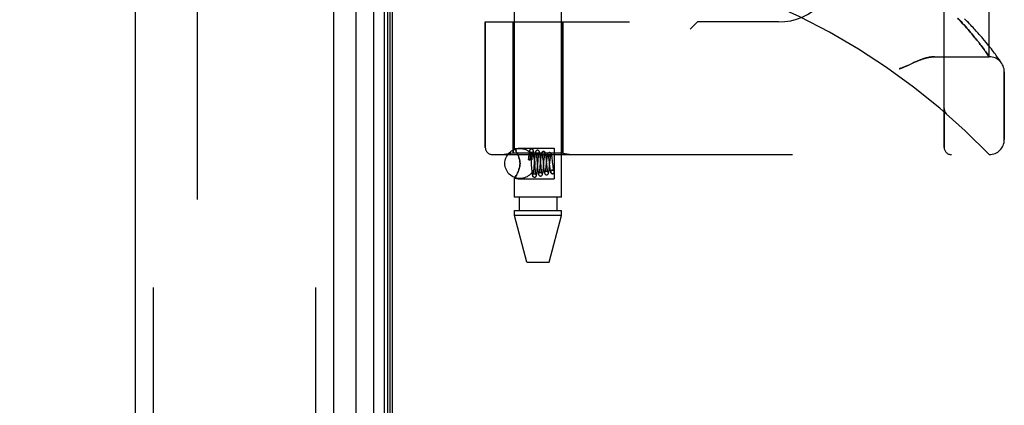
# Model space of a CAD drawing. Header units: inches. Extents: x 0 to 227, y 0 to 147.
# Tile 245 of 256: x 117.55 to 121.64, y 60.85 to 62.45. Entities that reach past the tile are written whole.
import ezdxf

# ---------------------------------------------------------------- set-up
doc = ezdxf.new("R2010")
doc.units = ezdxf.units.IN
doc.header["$LTSCALE"] = 12.466667
doc.header["$MEASUREMENT"] = 0
doc.linetypes.add('HIDDEN', pattern=[0.2, 0.1, -0.1])
doc.layers.get('0').update_dxf_attribs({"linetype": 'CONTINUOUS'})
for name, color, linetype in [('DEFAULT_2', 8, 'HIDDEN'), ('DIMENSIONS', 7, 'CONTINUOUS'), ('LEFTHAND_DOOR_ASSEMBLY', 7, 'CONTINUOUS'), ('RIGHTHAND_DOOR_ASSEMBLY', 7, 'CONTINUOUS')]:
    doc.layers.add(name, color=color, linetype=linetype)
doc.styles.get("Standard").update_dxf_attribs({"font": 'arial.ttf'})
doc.dimstyles.new('DIMSTYLE_1', dxfattribs={"dimtxt": 1, "dimasz": 1.333333, "dimexe": 0.09, "dimexo": 0.07, "dimgap": 0.0375, "dimtad": 0, "dimtih": 1, "dimtoh": 1, "dimzin": 4, "dimdsep": 46, "dimtxsty": 'Standard', "dimblk": '_FILLED', "dimblk1": '_FILLED', "dimblk2": '_FILLED', "dimcen": 0.09, "dimadec": 3, "dimazin": 1, "dimtfac": 1, "dimtdec": 3, "dimtofl": 0, "dimtmove": 0, "dimatfit": 3, "dimldrblk": '_FILLED', "dimfxl": 0, "dimtolj": 1, "dimtzin": 4, "dimarcsym": 0})

# ---------------------------------------------------------------- blocks, each defined once
blk = doc.blocks.new('_FILLED')
at = {"color": 0, "linetype": 'ByBlock'}
blk.add_solid([(0, 0), (-1, 0.2), (-1, -0.2)], dxfattribs=at)
blk = doc.blocks.new('*D12')
at = {"layer": 'DIMENSIONS', "color": 2, "linetype": 'Continuous'}
for p, q in [((118.2684, 101.6174), (114.005, 101.6174)), ((115.205, 101.6174), (115.205, 72.6174)), ((115.205, 41.6174), (115.205, 70.6174)), ((118.2794, 41.6174), (114.005, 41.6174))]:
    blk.add_line(p, q, dxfattribs=at)
at = {"layer": 'DIMENSIONS', "color": 2, "linetype": 'Continuous', "xscale": 1.3333333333, "yscale": 1.3333333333, "zscale": 1.3333333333}
for p, rotation in [((115.205, 101.6174), 90), ((115.205, 41.6174), 270)]:
    blk.add_blockref('_FILLED', p, dxfattribs=dict(at, rotation=rotation))
at = {"layer": 'DIMENSIONS', "color": 2, "linetype": 'Continuous', "insert": (115.205, 72.1174), "char_height": 1, "width": 3.494424, "attachment_point": 2, "line_spacing_factor": 0.9}
blk.add_mtext('60.00', dxfattribs=at)

msp = doc.modelspace()

# ---------------------------------------------------------------- linework, layer by layer
at = {"color": 3, "linetype": 'Continuous'}
msp.add_line((119.0977, 41.7214), (119.0977, 101.5134), dxfattribs=at)
at = {"layer": 'DEFAULT_2', "color": 8, "linetype": 'HIDDEN'}
msp.add_line((118.2852, 100.3518), (118.2852, 42.8829), dxfattribs=at)
at = {"layer": 'LEFTHAND_DOOR_ASSEMBLY', "color": 8, "linetype": 'HIDDEN'}
for p, q in [((118.1027, 101.2324), (118.1027, 42.0024)), ((118.7777, 101.2324), (118.7777, 42.0024)), ((121.3892, 61.9211), (121.3892, 64.5636)), ((121.5767, 62.2974), (121.5767, 64.1874)), ((120.0517, 64.0424), (120.0517, 62.4424)), ((120.3642, 64.0424), (120.3642, 62.4424)), ((119.483, 62.4424), (120.0817, 62.4424)), ((119.483, 62.4424), (119.483, 61.9211)), ((119.5987, 62.4424), (119.5987, 61.8964)), ((119.8047, 62.4424), (119.8047, 61.8964)), ((120.3642, 62.4424), (120.3342, 62.4124)), ((120.7017, 62.4424), (120.3642, 62.4424)), ((121.4526, 62.4506), (121.4455, 62.4581)), ((121.4594, 62.4433), (121.4526, 62.4506)), ((121.4659, 62.4363), (121.4594, 62.4433)), ((121.4721, 62.4294), (121.4659, 62.4363)), ((121.478, 62.4228), (121.4721, 62.4294)), ((121.4837, 62.4164), (121.478, 62.4228)), ((121.4891, 62.4102), (121.4837, 62.4164)), ((121.4944, 62.4042), (121.4891, 62.4102)), ((121.4994, 62.3983), (121.4944, 62.4042)), ((121.5042, 62.3927), (121.4994, 62.3983)), ((121.5088, 62.3872), (121.5042, 62.3927)), ((121.5132, 62.3818), (121.5088, 62.3872)), ((121.5174, 62.3767), (121.5132, 62.3818)), ((121.5215, 62.3717), (121.5174, 62.3767)), ((121.5254, 62.3668), (121.5215, 62.3717)), ((121.5291, 62.3621), (121.5254, 62.3668)), ((121.5327, 62.3576), (121.5291, 62.3621)), ((121.5361, 62.3531), (121.5327, 62.3576)), ((121.5394, 62.3489), (121.5361, 62.3531)), ((121.5426, 62.3447), (121.5394, 62.3489)), ((121.5471, 62.3388), (121.5426, 62.3447)), ((121.5571, 62.3652), (121.5502, 62.3734)), ((121.5636, 62.3575), (121.5571, 62.3652)), ((121.5696, 62.35), (121.5636, 62.3575)), ((121.5753, 62.343), (121.5696, 62.35)), ((121.5807, 62.3362), (121.5753, 62.343)), ((121.5513, 62.3331), (121.5471, 62.3388)), ((121.5552, 62.3278), (121.5513, 62.3331)), ((121.5589, 62.3228), (121.5552, 62.3278)), ((121.5623, 62.3181), (121.5589, 62.3228)), ((121.5654, 62.3137), (121.5623, 62.3181)), ((121.5682, 62.3097), (121.5654, 62.3137)), ((121.5713, 62.3052), (121.5682, 62.3097)), ((121.5742, 62.3011), (121.5713, 62.3052)), ((121.5856, 62.3299), (121.5807, 62.3362)), ((121.5903, 62.3238), (121.5856, 62.3299)), ((121.5946, 62.3182), (121.5903, 62.3238)), ((121.5986, 62.3128), (121.5946, 62.3182)), ((121.6022, 62.3078), (121.5986, 62.3128)), ((121.6056, 62.3032), (121.6022, 62.3078)), ((121.6087, 62.2988), (121.6056, 62.3032)), ((121.3487, 62.2974), (121.5767, 62.2974)), ((121.5761, 62.2983), (121.5742, 62.3011)), ((121.6116, 62.2948), (121.6087, 62.2988)), ((121.6142, 62.2911), (121.6116, 62.2948)), ((121.6165, 62.2877), (121.6142, 62.2911)), ((121.6187, 62.2846), (121.6165, 62.2877)), ((121.6214, 62.2806), (121.6187, 62.2846)), ((121.6237, 62.2771), (121.6214, 62.2806)), ((121.6261, 62.2735), (121.6237, 62.2771)), ((121.6281, 62.2705), (121.6261, 62.2735)), ((121.6392, 61.9536), (121.6392, 62.2349)), ((121.3892, 62.0824), (121.3892, 62.0779)), ((121.3993, 62.06), (121.3995, 62.0598)), ((119.5987, 61.8964), (119.5612, 61.8911)), ((119.8047, 61.8964), (119.5987, 61.8964)), ((119.8047, 61.8964), (119.8422, 61.8911)), ((119.513, 61.8911), (121.5767, 61.8911))]:
    msp.add_line(p, q, dxfattribs=at)
for points in [[(121.5502, 62.3734), (121.5466, 62.3775), (121.5429, 62.3818), (121.5391, 62.3862), (121.5352, 62.3906), (121.5312, 62.3951), (121.5271, 62.3997), (121.5229, 62.4044), (121.5185, 62.4092), (121.5141, 62.414), (121.5095, 62.4189), (121.5048, 62.4239), (121.5, 62.4289), (121.4951, 62.4341), (121.4901, 62.4393), (121.485, 62.4445), (121.4798, 62.4499), (121.4744, 62.4553)], [(121.2419, 62.2633), (121.238, 62.2615), (121.2344, 62.2599), (121.231, 62.2583), (121.2278, 62.2569), (121.2248, 62.2557), (121.222, 62.2545), (121.2193, 62.2534), (121.2169, 62.2525), (121.2145, 62.2516), (121.2122, 62.2508), (121.21, 62.25), (121.2079, 62.2493), (121.2058, 62.2486), (121.2037, 62.248), (121.2017, 62.2474)], [(121.3487, 62.2974), (121.3471, 62.2974), (121.3455, 62.2973), (121.3438, 62.2973), (121.3422, 62.2972), (121.3405, 62.2971), (121.3387, 62.2969), (121.337, 62.2967), (121.3351, 62.2965), (121.3333, 62.2963), (121.3314, 62.296), (121.3295, 62.2957), (121.3275, 62.2954), (121.3255, 62.295), (121.3235, 62.2946), (121.3214, 62.2942), (121.3193, 62.2937), (121.3171, 62.2932), (121.3149, 62.2926), (121.3126, 62.292), (121.3103, 62.2913), (121.3079, 62.2906), (121.3055, 62.2899), (121.303, 62.2891), (121.3004, 62.2883), (121.2978, 62.2874), (121.2951, 62.2864), (121.2924, 62.2854), (121.2895, 62.2843), (121.2866, 62.2832), (121.2836, 62.282), (121.2804, 62.2807), (121.2772, 62.2794), (121.2738, 62.2779), (121.2703, 62.2764), (121.2667, 62.2748), (121.2629, 62.2731), (121.2589, 62.2712), (121.2419, 62.2633)], [(121.5767, 62.2974), (121.5767, 62.2974), (121.5761, 62.2983)], [(121.6292, 62.2689), (121.6291, 62.2689), (121.6281, 62.2705)], [(121.3892, 62.0822), (121.3892, 62.0818), (121.3892, 62.0812), (121.3892, 62.0806), (121.3893, 62.08), (121.3893, 62.0794), (121.3894, 62.0788), (121.3895, 62.0781), (121.3896, 62.0775), (121.3897, 62.0769), (121.3898, 62.0763), (121.39, 62.0757), (121.3901, 62.0751), (121.3903, 62.0745), (121.3904, 62.074), (121.3906, 62.0734), (121.3908, 62.0728), (121.391, 62.0722), (121.3912, 62.0717)], [(121.3912, 62.0717), (121.3914, 62.0711), (121.3917, 62.0705), (121.3919, 62.0699), (121.3922, 62.0694), (121.3925, 62.0688), (121.3928, 62.0683), (121.3931, 62.0677), (121.3934, 62.0672), (121.3937, 62.0667), (121.394, 62.0661), (121.3943, 62.0656), (121.3947, 62.0651), (121.395, 62.0647), (121.3954, 62.0642)], [(121.3995, 62.0598), (121.3993, 62.06), (121.399, 62.0602), (121.3988, 62.0604), (121.3986, 62.0606), (121.3984, 62.0609), (121.3981, 62.0611), (121.3979, 62.0613), (121.3977, 62.0615), (121.3975, 62.0617), (121.3973, 62.0619), (121.3971, 62.0621), (121.3969, 62.0624), (121.3967, 62.0626), (121.3965, 62.0628), (121.3963, 62.063), (121.3961, 62.0633), (121.3959, 62.0635), (121.3958, 62.0637), (121.3956, 62.0639), (121.3954, 62.0642)]]:
    msp.add_lwpolyline(points, dxfattribs=at)
for centre, radius, start, end in [((119.5767, 59.9673), 2.7751, 43.8884, 90), ((120.7017, 62.6924), 0.25, 270, 360), ((121.5767, 62.2349), 0.0625, 0, 90), ((121.5767, 61.9536), 0.0625, 270, 360), ((119.513, 61.9211), 0.03, 180, 270), ((121.4192, 61.9211), 0.03, 180, 270)]:
    msp.add_arc(centre, radius, start, end, dxfattribs=at)
at = {"layer": 'RIGHTHAND_DOOR_ASSEMBLY', "color": 7, "linetype": 'Continuous'}
for p, q in [((118.9448, 101.2544), (118.9448, 41.9804)), ((119.02, 41.952), (119.02, 101.2828)), ((119.0634, 101.2738), (119.0634, 41.961)), ((119.0771, 101.2671), (119.0771, 41.9677)), ((119.0858, 101.2647), (119.0858, 41.9701))]:
    msp.add_line(p, q, dxfattribs=at)
at = {"layer": 'RIGHTHAND_DOOR_ASSEMBLY', "color": 3, "linetype": 'Continuous'}
for p, q in [((118.0277, 101.2324), (118.0277, 42.0024)), ((118.8527, 101.2324), (118.8527, 42.0024))]:
    msp.add_line(p, q, dxfattribs=at)
at = {"layer": 'RIGHTHAND_DOOR_ASSEMBLY', "color": 8, "linetype": 'HIDDEN'}
for p, q in [((118.1027, 101.2324), (118.1027, 42.0024)), ((118.7777, 101.2324), (118.7777, 42.0024)), ((119.6037, 61.9158), (119.6037, 64.5624)), ((119.7997, 61.7144), (119.7997, 64.5624)), ((121.3892, 64.5636), (121.3892, 61.9211)), ((121.5767, 64.1874), (121.5767, 62.2974)), ((120.0517, 64.0424), (120.0517, 62.4424)), ((120.3642, 64.0424), (120.3642, 62.4424)), ((119.483, 62.4424), (120.0817, 62.4424)), ((119.483, 61.9211), (119.483, 62.4424)), ((119.5987, 61.8964), (119.5987, 62.4424)), ((119.8047, 61.8964), (119.8047, 62.4424)), ((120.3342, 62.4124), (120.3642, 62.4424)), ((120.7017, 62.4424), (120.3642, 62.4424)), ((121.4453, 62.4583), (121.4524, 62.4508)), ((121.4524, 62.4508), (121.4593, 62.4435)), ((121.4593, 62.4435), (121.4658, 62.4364)), ((121.4658, 62.4364), (121.472, 62.4296)), ((121.472, 62.4296), (121.4779, 62.4229)), ((121.4779, 62.4229), (121.4836, 62.4165)), ((121.4836, 62.4165), (121.4891, 62.4103)), ((121.4891, 62.4103), (121.4943, 62.4043)), ((121.4943, 62.4043), (121.4993, 62.3984)), ((121.4993, 62.3984), (121.5041, 62.3927)), ((121.5041, 62.3927), (121.5087, 62.3872)), ((121.5087, 62.3872), (121.5131, 62.3819)), ((121.5131, 62.3819), (121.5174, 62.3767)), ((121.5174, 62.3767), (121.5214, 62.3717)), ((121.5214, 62.3717), (121.5253, 62.3668)), ((121.5253, 62.3668), (121.5291, 62.3621)), ((121.5291, 62.3621), (121.5327, 62.3576)), ((121.5327, 62.3576), (121.5361, 62.3531)), ((121.5361, 62.3531), (121.5394, 62.3489)), ((121.5394, 62.3489), (121.5426, 62.3447)), ((121.5426, 62.3447), (121.5471, 62.3387)), ((121.5571, 62.3652), (121.5502, 62.3733)), ((121.5636, 62.3574), (121.5571, 62.3652)), ((121.5697, 62.35), (121.5636, 62.3574)), ((121.5754, 62.3429), (121.5697, 62.35)), ((121.5807, 62.3362), (121.5754, 62.3429)), ((121.5471, 62.3387), (121.5513, 62.3331)), ((121.5513, 62.3331), (121.5553, 62.3278)), ((121.5553, 62.3278), (121.5589, 62.3228)), ((121.5589, 62.3228), (121.5623, 62.3181)), ((121.5623, 62.3181), (121.5654, 62.3137)), ((121.5654, 62.3137), (121.5682, 62.3097)), ((121.5857, 62.3299), (121.5807, 62.3362)), ((121.5903, 62.3238), (121.5857, 62.3299)), ((121.5946, 62.3182), (121.5903, 62.3238)), ((121.5986, 62.3128), (121.5946, 62.3182)), ((121.6022, 62.3078), (121.5986, 62.3128)), ((121.6056, 62.3032), (121.6022, 62.3078)), ((121.6088, 62.2988), (121.6056, 62.3032)), ((121.3487, 62.2974), (121.5767, 62.2974)), ((121.6116, 62.2948), (121.6088, 62.2988)), ((121.6142, 62.2911), (121.6116, 62.2948)), ((121.6165, 62.2877), (121.6142, 62.2911)), ((121.6187, 62.2846), (121.6165, 62.2877)), ((121.6214, 62.2805), (121.6187, 62.2846)), ((121.6237, 62.2771), (121.6214, 62.2805)), ((121.6261, 62.2735), (121.6237, 62.2771)), ((121.6281, 62.2705), (121.6261, 62.2735)), ((121.6281, 62.2705), (121.6295, 62.2684)), ((121.6295, 62.2684), (121.6292, 62.2689)), ((121.6392, 62.2349), (121.6392, 61.9536)), ((121.3892, 62.0824), (121.3892, 62.0779)), ((121.3993, 62.06), (121.3995, 62.0598)), ((119.5987, 61.8964), (119.5612, 61.8911)), ((119.8047, 61.8964), (119.5987, 61.8964)), ((119.6037, 61.9158), (119.6197, 61.9179)), ((119.6037, 61.9158), (119.604, 61.9154)), ((119.605, 61.9141), (119.6065, 61.912)), ((119.6086, 61.9089), (119.6111, 61.905)), ((119.6168, 61.8946), (119.6197, 61.8883)), ((119.6197, 61.9179), (119.7697, 61.9179)), ((119.7697, 61.9179), (119.7697, 61.7909)), ((119.8047, 61.8964), (119.8422, 61.8911)), ((119.513, 61.8911), (121.5767, 61.8911)), ((119.6629, 61.8791), (119.6622, 61.871)), ((119.6626, 61.8702), (119.6629, 61.8729)), ((119.6633, 61.8842), (119.6629, 61.8791)), ((119.6629, 61.8729), (119.6631, 61.8753)), ((119.6631, 61.8753), (119.6634, 61.8775)), ((119.6634, 61.8775), (119.6636, 61.8795)), ((119.6636, 61.8795), (119.6638, 61.8812)), ((119.6687, 61.8893), (119.6687, 61.8887)), ((119.6687, 61.8887), (119.6688, 61.8882)), ((119.6688, 61.8882), (119.6688, 61.8875)), ((119.6689, 61.8864), (119.6689, 61.8855)), ((119.6689, 61.8855), (119.6689, 61.8845)), ((119.6689, 61.8845), (119.6689, 61.8834)), ((119.6689, 61.8834), (119.669, 61.8821)), ((119.669, 61.8821), (119.669, 61.8807)), ((119.669, 61.8807), (119.669, 61.8792)), ((119.669, 61.8792), (119.669, 61.8766)), ((119.669, 61.8766), (119.669, 61.8735)), ((119.6697, 61.8686), (119.669, 61.8686)), ((119.6705, 61.8891), (119.6709, 61.8852)), ((119.6709, 61.8852), (119.6713, 61.8809)), ((119.6713, 61.8809), (119.6719, 61.8738)), ((119.6719, 61.8738), (119.6728, 61.863)), ((119.6772, 61.8709), (119.6776, 61.8763)), ((119.6776, 61.8763), (119.678, 61.8806)), ((119.678, 61.8806), (119.6783, 61.8847)), ((119.6872, 61.8689), (119.685, 61.8425)), ((119.6861, 61.8831), (119.6856, 61.8883)), ((119.6866, 61.8776), (119.6861, 61.8831)), ((119.6873, 61.8689), (119.6866, 61.8776)), ((119.6877, 61.8746), (119.6872, 61.8689)), ((119.6889, 61.8484), (119.6873, 61.8689)), ((119.6957, 61.8846), (119.6961, 61.8807)), ((119.6961, 61.8807), (119.6965, 61.8764)), ((119.6965, 61.8764), (119.6972, 61.8694)), ((119.6995, 61.8376), (119.7019, 61.8658)), ((119.7019, 61.8658), (119.7025, 61.8733)), ((119.7025, 61.8733), (119.703, 61.8779)), ((119.7121, 61.8661), (119.7099, 61.8423)), ((119.7112, 61.8793), (119.7107, 61.8844)), ((119.7117, 61.8738), (119.7112, 61.8793)), ((119.7127, 61.8625), (119.7117, 61.8738)), ((119.7127, 61.8721), (119.7121, 61.8661)), ((119.7214, 61.875), (119.7219, 61.8702)), ((119.7219, 61.8702), (119.7227, 61.8623)), ((119.7227, 61.8623), (119.7247, 61.842)), ((119.7246, 61.8402), (119.7267, 61.8627)), ((119.7267, 61.8627), (119.7274, 61.8703)), ((119.737, 61.8643), (119.7349, 61.8439)), ((119.7367, 61.8718), (119.7361, 61.8771)), ((119.7376, 61.8634), (119.7367, 61.8718)), ((119.7389, 61.8494), (119.7376, 61.8634)), ((119.7465, 61.8721), (119.747, 61.8678)), ((119.7496, 61.8412), (119.7517, 61.8614)), ((119.7517, 61.8614), (119.7522, 61.8666)), ((119.762, 61.8674), (119.7613, 61.873)), ((119.7626, 61.8616), (119.762, 61.8674)), ((119.7636, 61.8527), (119.7626, 61.8616)), ((119.7646, 61.8443), (119.7636, 61.8527)), ((119.6197, 61.8204), (119.6168, 61.8141)), ((119.674, 61.8481), (119.6749, 61.836)), ((119.6749, 61.836), (119.6754, 61.8302)), ((119.6754, 61.8302), (119.676, 61.8247)), ((119.6843, 61.8346), (119.6839, 61.8297)), ((119.685, 61.8425), (119.6843, 61.8346)), ((119.6897, 61.8378), (119.6889, 61.8484)), ((119.6904, 61.8306), (119.6897, 61.8378)), ((119.6908, 61.8263), (119.6904, 61.8306)), ((119.6912, 61.8224), (119.6908, 61.8263)), ((119.6988, 61.8503), (119.6999, 61.8388)), ((119.699, 61.832), (119.6995, 61.8376)), ((119.6999, 61.8388), (119.7004, 61.8333)), ((119.7004, 61.8333), (119.7009, 61.8281)), ((119.7094, 61.8371), (119.7089, 61.8322)), ((119.7099, 61.8423), (119.7094, 61.8371)), ((119.715, 61.8362), (119.7144, 61.8434)), ((119.7155, 61.8319), (119.715, 61.8362)), ((119.7159, 61.8279), (119.7155, 61.8319)), ((119.7241, 61.8346), (119.7246, 61.8402)), ((119.7247, 61.842), (119.7253, 61.8361)), ((119.7349, 61.8439), (119.7343, 61.8387)), ((119.7397, 61.8417), (119.7389, 61.8494)), ((119.7402, 61.8371), (119.7397, 61.8417)), ((119.7406, 61.833), (119.7402, 61.8371)), ((119.7496, 61.8447), (119.7502, 61.8394)), ((119.7622, 61.8269), (119.7608, 61.8267)), ((119.7608, 61.8268), (119.7621, 61.8269)), ((119.7621, 61.8119), (119.7636, 61.812)), ((119.7622, 61.8119), (119.7636, 61.8121)), ((119.7652, 61.8393), (119.7646, 61.8443)), ((119.6037, 61.7929), (119.6197, 61.7909)), ((119.6037, 61.7144), (119.6037, 61.7929)), ((119.6197, 61.7909), (119.7697, 61.7909)), ((119.7997, 61.7144), (119.6037, 61.7144)), ((119.6232, 61.7144), (119.6232, 61.6594)), ((119.7802, 61.7144), (119.7802, 61.6594)), ((119.6037, 61.6594), (119.7997, 61.6594)), ((119.6037, 61.6385), (119.6037, 61.6594)), ((119.7997, 61.6385), (119.7997, 61.6594)), ((119.7997, 61.6385), (119.6037, 61.6385)), ((119.6552, 61.4444), (119.6037, 61.6385)), ((119.7482, 61.4444), (119.7997, 61.6385)), ((119.6552, 61.4444), (119.7482, 61.4444))]:
    msp.add_line(p, q, dxfattribs=at)
for points in [[(121.5502, 62.3733), (121.5467, 62.3775), (121.543, 62.3818), (121.5392, 62.3861), (121.5353, 62.3906), (121.5312, 62.3951), (121.5271, 62.3997), (121.5229, 62.4044), (121.5185, 62.4091), (121.5141, 62.414), (121.5095, 62.4189), (121.5049, 62.4239), (121.5001, 62.4289), (121.4952, 62.434), (121.4902, 62.4392), (121.485, 62.4445), (121.4798, 62.4498), (121.4744, 62.4552)], [(121.5682, 62.3097), (121.5713, 62.3052), (121.5767, 62.2974)], [(121.2017, 62.2474), (121.2037, 62.248), (121.2058, 62.2486), (121.2079, 62.2493), (121.21, 62.25), (121.2122, 62.2508), (121.2145, 62.2516), (121.2169, 62.2525), (121.2193, 62.2534), (121.222, 62.2545), (121.2248, 62.2557), (121.2278, 62.2569), (121.231, 62.2583), (121.2344, 62.2599), (121.238, 62.2615), (121.2547, 62.2693)], [(121.2547, 62.2693), (121.2629, 62.2731), (121.2667, 62.2748), (121.2703, 62.2764), (121.2738, 62.2779), (121.2772, 62.2794), (121.2804, 62.2807), (121.2836, 62.282), (121.2866, 62.2832), (121.2895, 62.2843), (121.2924, 62.2854), (121.2951, 62.2864), (121.2978, 62.2874), (121.3004, 62.2883), (121.303, 62.2891), (121.3055, 62.2899), (121.3079, 62.2906), (121.3103, 62.2913), (121.3126, 62.292), (121.3149, 62.2926), (121.3171, 62.2932), (121.3193, 62.2937), (121.3214, 62.2942), (121.3235, 62.2946), (121.3255, 62.295), (121.3275, 62.2954), (121.3295, 62.2957), (121.3314, 62.296), (121.3333, 62.2963), (121.3351, 62.2965), (121.337, 62.2967), (121.3387, 62.2969), (121.3405, 62.2971), (121.3422, 62.2972), (121.3438, 62.2973), (121.3455, 62.2973), (121.3471, 62.2974), (121.3487, 62.2974)], [(121.3912, 62.0715), (121.391, 62.0721), (121.3908, 62.0727), (121.3906, 62.0733), (121.3904, 62.0739), (121.3903, 62.0745), (121.3901, 62.075), (121.39, 62.0756), (121.3898, 62.0763), (121.3897, 62.0769), (121.3896, 62.0775), (121.3895, 62.0781), (121.3894, 62.0787), (121.3894, 62.0793), (121.3893, 62.0799), (121.3892, 62.0806), (121.3892, 62.0812), (121.3892, 62.0818), (121.3892, 62.0822)], [(121.3954, 62.0642), (121.395, 62.0647), (121.3947, 62.0651), (121.3943, 62.0656), (121.394, 62.0661), (121.3937, 62.0666), (121.3934, 62.0672), (121.3931, 62.0677), (121.3928, 62.0682), (121.3925, 62.0687), (121.3922, 62.0693), (121.392, 62.0698), (121.3917, 62.0704), (121.3915, 62.071), (121.3912, 62.0715)], [(121.3954, 62.0642), (121.3956, 62.064), (121.3957, 62.0637), (121.3959, 62.0635), (121.3961, 62.0633), (121.3963, 62.063), (121.3965, 62.0628), (121.3967, 62.0626), (121.3969, 62.0624), (121.3971, 62.0622), (121.3973, 62.0619), (121.3975, 62.0617), (121.3977, 62.0615), (121.3979, 62.0613), (121.3981, 62.0611), (121.3983, 62.0609), (121.3986, 62.0607), (121.3988, 62.0604), (121.399, 62.0602), (121.3993, 62.06), (121.3995, 62.0598)], [(119.6197, 61.8883), (119.6168, 61.8946), (119.6139, 61.9002), (119.6111, 61.905), (119.6086, 61.9089), (119.6065, 61.912), (119.605, 61.9141), (119.604, 61.9154)], [(119.6747, 61.9144), (119.6738, 61.9143), (119.672, 61.9139), (119.6703, 61.913), (119.669, 61.9119), (119.6681, 61.9108), (119.6674, 61.9098), (119.667, 61.9088), (119.6667, 61.908), (119.6664, 61.907), (119.6662, 61.9061), (119.6659, 61.9051), (119.6657, 61.904), (119.6655, 61.9028), (119.6653, 61.9015), (119.6651, 61.9001), (119.6649, 61.8985), (119.6646, 61.8968), (119.6644, 61.895), (119.6642, 61.8931), (119.664, 61.8911), (119.6638, 61.8889), (119.6633, 61.8842)], [(119.6638, 61.8812), (119.664, 61.8827), (119.6641, 61.8834), (119.6642, 61.8841), (119.6643, 61.8847), (119.6644, 61.8853), (119.6645, 61.8859), (119.6646, 61.8864), (119.6647, 61.8869), (119.6648, 61.8874), (119.6648, 61.8878), (119.6649, 61.8882), (119.665, 61.8886), (119.6651, 61.889), (119.6651, 61.8893), (119.6652, 61.8896), (119.6653, 61.8899), (119.6654, 61.8902), (119.6654, 61.8905), (119.6655, 61.8908), (119.6655, 61.891), (119.6656, 61.8913), (119.6657, 61.8915), (119.6657, 61.8917), (119.6658, 61.8919), (119.6659, 61.8921), (119.6659, 61.8923), (119.666, 61.8925), (119.6661, 61.8927), (119.6661, 61.8929), (119.6662, 61.8931), (119.6663, 61.8932), (119.6663, 61.8934), (119.6664, 61.8935), (119.6665, 61.8937), (119.6665, 61.8938), (119.6666, 61.8939), (119.6667, 61.894), (119.6667, 61.8941), (119.6668, 61.8942), (119.6669, 61.8943), (119.667, 61.8943), (119.6671, 61.8944), (119.6672, 61.8944), (119.6673, 61.8945), (119.6674, 61.8944), (119.6676, 61.8943), (119.6677, 61.8942), (119.6678, 61.894), (119.6679, 61.8938), (119.668, 61.8936), (119.668, 61.8935), (119.6681, 61.8933), (119.6681, 61.8932), (119.6682, 61.893), (119.6682, 61.8929), (119.6682, 61.8927), (119.6683, 61.8926), (119.6683, 61.8925), (119.6683, 61.8924), (119.6683, 61.8922), (119.6684, 61.8921), (119.6684, 61.892), (119.6684, 61.8918), (119.6684, 61.8917), (119.6684, 61.8916), (119.6685, 61.8914), (119.6685, 61.8913), (119.6685, 61.8912), (119.6685, 61.891), (119.6685, 61.8908), (119.6686, 61.8907), (119.6686, 61.8905), (119.6686, 61.8903), (119.6686, 61.8901), (119.6686, 61.8899), (119.6686, 61.8897), (119.6687, 61.8895), (119.6687, 61.8893)], [(119.6746, 61.8994), (119.6735, 61.8995), (119.672, 61.8999), (119.6707, 61.9006), (119.6697, 61.9014), (119.6691, 61.9021), (119.6687, 61.9027), (119.6685, 61.903), (119.6685, 61.9031)], [(119.6685, 61.9031), (119.6685, 61.9031), (119.6685, 61.903), (119.6686, 61.9027), (119.6687, 61.9023), (119.6688, 61.9017), (119.669, 61.901), (119.6691, 61.9001), (119.6693, 61.8991), (119.6695, 61.898), (119.6696, 61.8968), (119.6698, 61.8955), (119.67, 61.8941), (119.6702, 61.8925), (119.6704, 61.8909), (119.6705, 61.8891)], [(119.6808, 61.903), (119.6808, 61.9031), (119.6808, 61.9031), (119.6807, 61.903), (119.6806, 61.9026), (119.6801, 61.902), (119.6794, 61.9013), (119.6783, 61.9005), (119.6769, 61.8998), (119.6753, 61.8994), (119.6746, 61.8994)], [(119.6856, 61.8883), (119.6854, 61.8908), (119.6851, 61.893), (119.6849, 61.8952), (119.6846, 61.8972), (119.6844, 61.899), (119.6842, 61.9006), (119.6839, 61.9021), (119.6837, 61.9035), (119.6835, 61.9047), (119.6832, 61.9058), (119.683, 61.9068), (119.6827, 61.9078), (119.6823, 61.9087), (119.6819, 61.9097), (119.6813, 61.9108), (119.6804, 61.9119), (119.679, 61.913), (119.6773, 61.9139), (119.6755, 61.9143), (119.6747, 61.9144)], [(119.6783, 61.8847), (119.6787, 61.8885), (119.6789, 61.8902), (119.6791, 61.8919), (119.6792, 61.8934), (119.6794, 61.8949), (119.6796, 61.8962), (119.6797, 61.8975), (119.6799, 61.8986), (119.6801, 61.8996), (119.6802, 61.9005), (119.6804, 61.9013), (119.6805, 61.9019), (119.6806, 61.9025), (119.6807, 61.9028), (119.6808, 61.903)], [(119.6997, 61.9094), (119.6987, 61.9093), (119.6968, 61.9088), (119.695, 61.9079), (119.6937, 61.9067), (119.6928, 61.9055), (119.6922, 61.9044), (119.6918, 61.9034), (119.6914, 61.9024), (119.6912, 61.9014), (119.6909, 61.9003), (119.6906, 61.8991), (119.6904, 61.8978), (119.6901, 61.8963), (119.6899, 61.8948), (119.6897, 61.893), (119.6894, 61.8912), (119.6892, 61.8892), (119.6889, 61.887), (119.6887, 61.8848), (119.6884, 61.8824), (119.6882, 61.8799), (119.6877, 61.8746)], [(119.6996, 61.8944), (119.6985, 61.8945), (119.6971, 61.8949), (119.6958, 61.8955), (119.6949, 61.8963), (119.6942, 61.897), (119.6938, 61.8976), (119.6936, 61.8979), (119.6936, 61.898)], [(119.6936, 61.898), (119.6936, 61.898), (119.6936, 61.8978), (119.6937, 61.8975), (119.6938, 61.897), (119.694, 61.8964), (119.6942, 61.8956), (119.6943, 61.8946), (119.6945, 61.8936), (119.6947, 61.8924), (119.6949, 61.891), (119.6951, 61.8896), (119.6953, 61.888), (119.6955, 61.8863), (119.6957, 61.8846)], [(119.7107, 61.8844), (119.7104, 61.8868), (119.7101, 61.8891), (119.7099, 61.8913), (119.7096, 61.8933), (119.7093, 61.8951), (119.7091, 61.8967), (119.7088, 61.8982), (119.7086, 61.8995), (119.7083, 61.9007), (119.708, 61.9018), (119.7077, 61.9028), (119.7074, 61.9038), (119.7069, 61.9048), (119.7062, 61.9059), (119.7053, 61.907), (119.7039, 61.9081), (119.7022, 61.9089), (119.7004, 61.9094), (119.6996, 61.9094)], [(119.7056, 61.8976), (119.7056, 61.8978), (119.7057, 61.898), (119.7057, 61.898), (119.7055, 61.8977), (119.7051, 61.8971), (119.7044, 61.8963), (119.7033, 61.8955), (119.7019, 61.8948), (119.7003, 61.8944), (119.6996, 61.8944)], [(119.703, 61.8779), (119.7034, 61.8821), (119.7036, 61.884), (119.7038, 61.8858), (119.704, 61.8876), (119.7042, 61.8892), (119.7044, 61.8907), (119.7046, 61.892), (119.7047, 61.8933), (119.7049, 61.8944), (119.7051, 61.8954), (119.7053, 61.8962), (119.7054, 61.8969), (119.7055, 61.8975), (119.7056, 61.8976)], [(119.7246, 61.9044), (119.7237, 61.9043), (119.7217, 61.9038), (119.72, 61.9029), (119.7187, 61.9017), (119.7178, 61.9005), (119.7171, 61.8993), (119.7167, 61.8982), (119.7163, 61.8971), (119.716, 61.8959), (119.7156, 61.8946), (119.7153, 61.8931), (119.715, 61.8915), (119.7147, 61.8897), (119.7144, 61.8877), (119.7141, 61.8855), (119.7139, 61.8831), (119.7136, 61.8805), (119.7132, 61.8779), (119.7127, 61.8721)], [(119.7246, 61.8894), (119.7236, 61.8895), (119.7221, 61.8899), (119.7209, 61.8905), (119.7199, 61.8912), (119.7193, 61.8919), (119.7189, 61.8925), (119.7187, 61.8928), (119.7187, 61.8928)], [(119.7187, 61.8928), (119.7187, 61.8928), (119.7187, 61.8927), (119.7189, 61.8923), (119.719, 61.8917), (119.7192, 61.891), (119.7194, 61.8901), (119.7196, 61.889), (119.7198, 61.8877), (119.72, 61.8863), (119.7202, 61.8848), (119.7204, 61.8831), (119.7207, 61.8813), (119.7209, 61.8793), (119.7212, 61.8772), (119.7214, 61.875)], [(119.7361, 61.8771), (119.7359, 61.8796), (119.7356, 61.882), (119.7353, 61.8843), (119.735, 61.8865), (119.7347, 61.8885), (119.7344, 61.8903), (119.7341, 61.892), (119.7339, 61.8935), (119.7336, 61.8949), (119.7333, 61.8961), (119.7329, 61.8973), (119.7326, 61.8984), (119.7321, 61.8995), (119.7314, 61.9006), (119.7304, 61.9018), (119.7291, 61.903), (119.7274, 61.9039), (119.7255, 61.9043), (119.7246, 61.9044)], [(119.7304, 61.8924), (119.7305, 61.8926), (119.7306, 61.8929), (119.7306, 61.8928), (119.7304, 61.8926), (119.73, 61.892), (119.7293, 61.8912), (119.7281, 61.8904), (119.7267, 61.8898), (119.7252, 61.8894), (119.7246, 61.8894)], [(119.7274, 61.8703), (119.7279, 61.8749), (119.7281, 61.877), (119.7284, 61.8791), (119.7286, 61.881), (119.7288, 61.8828), (119.729, 61.8845), (119.7292, 61.886), (119.7295, 61.8874), (119.7297, 61.8887), (119.7299, 61.8898), (119.7301, 61.8908), (119.7302, 61.8916), (119.7304, 61.8922), (119.7304, 61.8924)], [(119.7496, 61.8994), (119.7487, 61.8993), (119.7467, 61.8988), (119.745, 61.8978), (119.7436, 61.8966), (119.7427, 61.8954), (119.742, 61.8942), (119.7416, 61.8931), (119.7412, 61.892), (119.7408, 61.8907), (119.7405, 61.8894), (119.7402, 61.8878), (119.7398, 61.8862), (119.7395, 61.8843), (119.7392, 61.8823), (119.7389, 61.8801), (119.7386, 61.8778), (119.7383, 61.8753), (119.738, 61.8727), (119.7376, 61.87), (119.737, 61.8643)], [(119.7613, 61.873), (119.761, 61.8755), (119.7607, 61.8779), (119.7604, 61.8802), (119.7601, 61.8823), (119.7598, 61.8842), (119.7595, 61.886), (119.7592, 61.8876), (119.7588, 61.8891), (119.7585, 61.8904), (119.7582, 61.8916), (119.7579, 61.8927), (119.7575, 61.8937), (119.757, 61.8947), (119.7563, 61.8959), (119.7553, 61.897), (119.7539, 61.8981), (119.7522, 61.8989), (119.7504, 61.8994), (119.7496, 61.8994)], [(119.6197, 61.8883), (119.6214, 61.8841), (119.6229, 61.8797), (119.6243, 61.8751), (119.6254, 61.8703), (119.6263, 61.8652), (119.6269, 61.8598), (119.6271, 61.8544), (119.6269, 61.849), (119.6263, 61.8437), (119.6254, 61.8386), (119.6243, 61.8338), (119.6229, 61.8292), (119.6214, 61.8247), (119.6197, 61.8204)], [(119.6197, 61.8204), (119.6222, 61.8271), (119.6243, 61.8338), (119.6258, 61.8407), (119.6268, 61.8476), (119.6271, 61.8545), (119.6267, 61.8614), (119.6258, 61.8683), (119.6242, 61.8751), (119.6222, 61.8817), (119.6197, 61.8883)], [(119.6622, 61.871), (119.6623, 61.8713), (119.6628, 61.8718), (119.6636, 61.8723), (119.6648, 61.8727), (119.6663, 61.873), (119.6679, 61.8732), (119.6697, 61.8732)], [(119.6626, 61.8702), (119.6623, 61.8708), (119.6622, 61.871)], [(119.6626, 61.8702), (119.6643, 61.8698), (119.6659, 61.8694), (119.6674, 61.869), (119.669, 61.8686)], [(119.6688, 61.8875), (119.6688, 61.8868), (119.6689, 61.8864)], [(119.669, 61.8735), (119.669, 61.8699), (119.669, 61.8686)], [(119.6697, 61.8732), (119.6717, 61.8732), (119.6734, 61.8729), (119.675, 61.8726), (119.6762, 61.8721), (119.6769, 61.8715), (119.6772, 61.8709), (119.6772, 61.8709)], [(119.6772, 61.8709), (119.6769, 61.8703), (119.6762, 61.8698), (119.675, 61.8693), (119.6734, 61.8689), (119.6717, 61.8687), (119.6697, 61.8686)], [(119.6728, 61.863), (119.6735, 61.8542), (119.674, 61.8481)], [(119.6972, 61.8694), (119.6983, 61.856), (119.6988, 61.8503)], [(119.7144, 61.8434), (119.7132, 61.8568), (119.7127, 61.8625)], [(119.7496, 61.8844), (119.749, 61.8844), (119.7475, 61.8848), (119.7461, 61.8854), (119.7451, 61.8861), (119.7444, 61.8868), (119.744, 61.8873), (119.7438, 61.8876), (119.7438, 61.8877)], [(119.7438, 61.8877), (119.7439, 61.8875), (119.744, 61.8871), (119.7442, 61.8865), (119.7443, 61.8858), (119.7445, 61.8848), (119.7448, 61.8837), (119.745, 61.8825), (119.7452, 61.8811), (119.7455, 61.8795), (119.7457, 61.8779), (119.7459, 61.8761), (119.7462, 61.8742), (119.7465, 61.8721)], [(119.747, 61.8678), (119.7478, 61.8605), (119.7481, 61.858)], [(119.7481, 61.858), (119.7487, 61.8527), (119.7496, 61.8447)], [(119.7552, 61.887), (119.7553, 61.8874), (119.7554, 61.8877), (119.7554, 61.8877), (119.7553, 61.8875), (119.7549, 61.8869), (119.7542, 61.8861), (119.7531, 61.8854), (119.7517, 61.8847), (119.7502, 61.8844), (119.7496, 61.8844)], [(119.7522, 61.8666), (119.7528, 61.8714), (119.753, 61.8736), (119.7533, 61.8757), (119.7535, 61.8776), (119.7538, 61.8794), (119.7541, 61.8811), (119.7543, 61.8826), (119.7545, 61.8839), (119.7548, 61.8851), (119.755, 61.886), (119.7552, 61.8868), (119.7552, 61.887)], [(119.6139, 61.8086), (119.6168, 61.8141), (119.6197, 61.8204)], [(119.676, 61.8247), (119.6762, 61.8222), (119.6765, 61.8198), (119.6767, 61.8175), (119.677, 61.8154), (119.6772, 61.8134), (119.6774, 61.8116), (119.6777, 61.81), (119.6779, 61.8085), (119.6782, 61.8072), (119.6784, 61.806), (119.6787, 61.8049), (119.679, 61.8039), (119.6793, 61.8029), (119.6797, 61.8019), (119.6803, 61.8008), (119.6812, 61.7996), (119.6825, 61.7985), (119.6842, 61.7975), (119.6862, 61.797), (119.6872, 61.7969)], [(119.6811, 61.8085), (119.6811, 61.8083), (119.681, 61.8083), (119.6811, 61.8084), (119.6813, 61.8087), (119.6816, 61.8093), (119.6823, 61.81), (119.6833, 61.8107), (119.6846, 61.8114), (119.6861, 61.8118), (119.6871, 61.8119)], [(119.6839, 61.8297), (119.6835, 61.8253), (119.6833, 61.8233), (119.683, 61.8214), (119.6828, 61.8196), (119.6826, 61.8179), (119.6825, 61.8164), (119.6823, 61.8149), (119.6821, 61.8136), (119.6819, 61.8124), (119.6817, 61.8114), (119.6816, 61.8105), (119.6814, 61.8097), (119.6813, 61.8091), (119.6811, 61.8086), (119.6811, 61.8085)], [(119.6871, 61.7969), (119.6879, 61.7969), (119.6897, 61.7973), (119.6914, 61.7982), (119.6927, 61.7992), (119.6937, 61.8004), (119.6943, 61.8014), (119.6948, 61.8024), (119.6952, 61.8034), (119.6955, 61.8044), (119.6957, 61.8055), (119.696, 61.8067), (119.6963, 61.808), (119.6965, 61.8094), (119.6968, 61.811), (119.697, 61.8128), (119.6973, 61.8147), (119.6975, 61.8168), (119.6978, 61.819), (119.698, 61.8214), (119.6983, 61.8239), (119.6985, 61.8265), (119.699, 61.832)], [(119.6871, 61.8119), (119.6882, 61.8118), (119.6899, 61.8113), (119.6914, 61.8104), (119.6924, 61.8095), (119.6929, 61.8088), (119.6932, 61.8084), (119.6933, 61.8082), (119.6932, 61.8083)], [(119.6932, 61.8083), (119.6932, 61.8083), (119.6932, 61.8085), (119.6931, 61.8089), (119.6929, 61.8095), (119.6928, 61.8102), (119.6926, 61.8111), (119.6925, 61.8121), (119.6923, 61.8132), (119.6921, 61.8144), (119.6919, 61.8158), (119.6917, 61.8173), (119.6915, 61.8189), (119.6914, 61.8206), (119.6912, 61.8224)], [(119.7009, 61.8281), (119.7012, 61.8257), (119.7014, 61.8234), (119.7017, 61.8212), (119.702, 61.8192), (119.7022, 61.8173), (119.7025, 61.8156), (119.7027, 61.814), (119.703, 61.8126), (119.7033, 61.8113), (119.7036, 61.8101), (119.7039, 61.809), (119.7042, 61.8079), (119.7047, 61.8069), (119.7053, 61.8058), (119.7062, 61.8046), (119.7075, 61.8034), (119.7093, 61.8025), (119.7112, 61.802), (119.7122, 61.8019)], [(119.7063, 61.814), (119.7062, 61.8137), (119.7062, 61.8135), (119.7061, 61.8134), (119.7062, 61.8135), (119.7065, 61.814), (119.707, 61.8146), (119.7079, 61.8155), (119.7093, 61.8163), (119.7109, 61.8168), (119.7121, 61.8169)], [(119.7089, 61.8322), (119.7084, 61.8278), (119.7082, 61.8258), (119.7079, 61.8239), (119.7077, 61.8222), (119.7075, 61.8206), (119.7073, 61.8192), (119.7071, 61.8179), (119.7069, 61.8167), (119.7067, 61.8157), (119.7065, 61.8149), (119.7064, 61.8142), (119.7063, 61.814)], [(119.7121, 61.8019), (119.7129, 61.8019), (119.7147, 61.8023), (119.7164, 61.8032), (119.7177, 61.8042), (119.7187, 61.8054), (119.7194, 61.8065), (119.7199, 61.8076), (119.7203, 61.8086), (119.7206, 61.8098), (119.7209, 61.811), (119.7212, 61.8124), (119.7215, 61.8139), (119.7218, 61.8156), (119.7221, 61.8175), (119.7224, 61.8195), (119.7227, 61.8217), (119.723, 61.8241), (119.7232, 61.8266), (119.7235, 61.8292), (119.7241, 61.8346)], [(119.7121, 61.8169), (119.7131, 61.8168), (119.7148, 61.8163), (119.7163, 61.8155), (119.7173, 61.8146), (119.7178, 61.8139), (119.7181, 61.8135), (119.7181, 61.8133), (119.7181, 61.8134)], [(119.7181, 61.8134), (119.7181, 61.8134), (119.718, 61.8137), (119.7179, 61.8141), (119.7178, 61.8147), (119.7176, 61.8154), (119.7175, 61.8163), (119.7173, 61.8173), (119.7171, 61.8184), (119.7169, 61.8197), (119.7167, 61.8211), (119.7165, 61.8226), (119.7163, 61.8243), (119.7161, 61.826), (119.7159, 61.8279)], [(119.7253, 61.8361), (119.7256, 61.8332), (119.726, 61.8304), (119.7263, 61.8278), (119.7266, 61.8253), (119.727, 61.823), (119.7273, 61.8209), (119.7276, 61.819), (119.728, 61.8173), (119.7283, 61.8158), (119.7287, 61.8144), (119.7291, 61.8132), (119.7296, 61.812), (119.7302, 61.8108), (119.7312, 61.8096), (119.7325, 61.8084), (119.7342, 61.8075), (119.7361, 61.807), (119.7371, 61.8069)], [(119.7314, 61.8191), (119.7313, 61.8188), (119.7313, 61.8186), (119.7312, 61.8185), (119.7314, 61.8188), (119.7317, 61.8193), (119.7323, 61.8199), (119.7333, 61.8207), (119.7345, 61.8214), (119.736, 61.8218), (119.7371, 61.8219)], [(119.7343, 61.8387), (119.7338, 61.834), (119.7335, 61.8318), (119.7333, 61.8298), (119.733, 61.8279), (119.7328, 61.8262), (119.7325, 61.8246), (119.7323, 61.8232), (119.7321, 61.822), (119.7319, 61.8209), (119.7317, 61.82), (119.7315, 61.8193), (119.7314, 61.8191)], [(119.7371, 61.8069), (119.7379, 61.8069), (119.7398, 61.8074), (119.7415, 61.8082), (119.7429, 61.8094), (119.7438, 61.8105), (119.7445, 61.8117), (119.745, 61.8128), (119.7454, 61.8139), (119.7458, 61.815), (119.7461, 61.8163), (119.7464, 61.8177), (119.7467, 61.8193), (119.747, 61.8211), (119.7473, 61.8231), (119.7476, 61.8252), (119.748, 61.8275), (119.7483, 61.83), (119.7486, 61.8327), (119.7489, 61.8354), (119.7496, 61.8412)], [(119.7371, 61.8219), (119.7381, 61.8218), (119.7398, 61.8213), (119.7412, 61.8205), (119.7422, 61.8196), (119.7427, 61.819), (119.7429, 61.8186)], [(119.7429, 61.8186), (119.743, 61.8186), (119.743, 61.8185), (119.743, 61.8186), (119.7429, 61.8189), (119.7427, 61.8195), (119.7426, 61.8202), (119.7424, 61.821), (119.7422, 61.822), (119.742, 61.8232), (119.7418, 61.8245), (119.7415, 61.826), (119.7413, 61.8275), (119.7411, 61.8292), (119.7409, 61.831), (119.7406, 61.833)], [(119.7502, 61.8394), (119.7505, 61.8369), (119.7508, 61.8345), (119.7511, 61.8321), (119.7515, 61.8299), (119.7518, 61.8278), (119.7521, 61.8258), (119.7525, 61.824), (119.7528, 61.8224), (119.7532, 61.8209), (119.7536, 61.8195), (119.754, 61.8183), (119.7545, 61.817), (119.7552, 61.8158), (119.7561, 61.8146), (119.7575, 61.8134), (119.7593, 61.8124), (119.7612, 61.8119), (119.7621, 61.8119)], [(119.7608, 61.8267), (119.7602, 61.8266), (119.7585, 61.8259), (119.7569, 61.8247), (119.7557, 61.8231), (119.755, 61.8213), (119.7547, 61.8194), (119.755, 61.8175), (119.7557, 61.8156), (119.7569, 61.8141), (119.7585, 61.8129), (119.7602, 61.8122), (119.7622, 61.8119)], [(119.7621, 61.8269), (119.763, 61.8268), (119.7646, 61.8264), (119.766, 61.8256), (119.767, 61.8248), (119.7675, 61.8242), (119.7678, 61.8238)], [(119.7636, 61.8121), (119.7642, 61.8122), (119.7659, 61.8129), (119.7675, 61.8141), (119.7687, 61.8156), (119.7694, 61.8175), (119.7697, 61.8194), (119.7694, 61.8213), (119.7687, 61.8231), (119.7675, 61.8247), (119.7659, 61.8259), (119.7642, 61.8266), (119.7622, 61.8269)], [(119.7678, 61.8238), (119.7678, 61.8238), (119.7679, 61.8236), (119.7678, 61.8238), (119.7677, 61.8242), (119.7675, 61.8248), (119.7673, 61.8257), (119.7671, 61.8267), (119.7668, 61.828), (119.7666, 61.8294), (119.7663, 61.8311), (119.766, 61.8329), (119.7657, 61.8348), (119.7655, 61.837), (119.7652, 61.8393)], [(119.6037, 61.7929), (119.604, 61.7934), (119.605, 61.7947)], [(119.6139, 61.8086), (119.6111, 61.8038), (119.6086, 61.7999), (119.6065, 61.7968), (119.605, 61.7947), (119.604, 61.7934)], [(119.6065, 61.7968), (119.6086, 61.7999), (119.6111, 61.8038)]]:
    msp.add_lwpolyline(points, dxfattribs=at)
msp.add_circle((119.6267, 61.8544), 0.0625, dxfattribs=at)
for centre, radius, start, end in [((119.5767, 59.9673), 2.7751, 43.8884, 90), ((120.7017, 62.6924), 0.25, 270, 360), ((121.5767, 62.2349), 0.0625, 0, 90), ((121.5767, 61.9536), 0.0625, 270, 360), ((119.513, 61.9211), 0.03, 180, 270), ((121.4192, 61.9211), 0.03, 180, 270)]:
    msp.add_arc(centre, radius, start, end, dxfattribs=at)

# ---------------------------------------------------------------- dimensions: what is measured, and where the dimension line sits
at = {"layer": 'DIMENSIONS', "color": 2, "linetype": 'Continuous'}
dim = msp.add_linear_dim(base=(115.205, 101.6174), p1=(118.3494, 41.6174), p2=(118.3384, 101.6174), angle=90, dimstyle='DIMSTYLE_1', dxfattribs=at)
dim.commit()
dim.dimension.update_dxf_attribs({"geometry": '*D12', "text_midpoint": (115.1973, 71.6118), "dimtype": 160})

doc.saveas('drawing.dxf')
